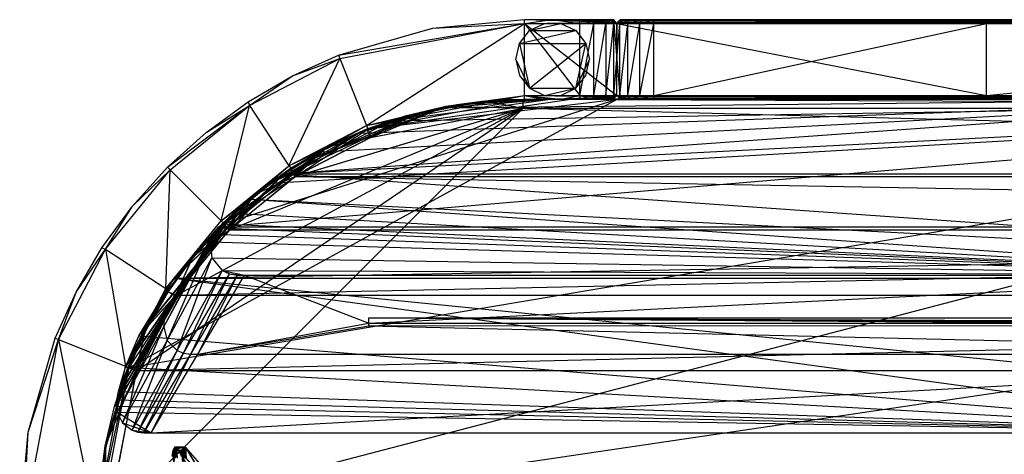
# Model space of a CAD drawing. Header units: inches. Extents: x -36.3 to 36.3, y -10.6 to 17.1.
# Tile 4 of 10: x -36.3 to -15.4, y 7.8 to 17.1. Entities that reach past the tile are written whole.
import ezdxf

# ---------------------------------------------------------------- set-up
doc = ezdxf.new("R2010")
doc.units = ezdxf.units.IN
doc.layers.get('0').update_dxf_attribs({"true_color": 0xc2ced6})

msp = doc.modelspace()

# ---------------------------------------------------------------- linework, layer by layer
at = {"color": 8, "true_color": 0x8c8177}
for p, q in [((-29.55, 16.322), (-25.594, 16.998)), ((-29.521, 16.249), (-25.594, 16.998)), ((-28.956, 14.821), (-25.594, 16.998)), ((-27.55, 16.897), (-25.594, 17.077)), ((-27.55, 16.897), (-25.594, 16.998)), ((-25.594, 16.998), (-25.594, 17.077)), ((-25.594, 16.998), (-25.003, 17.077)), ((-25.594, 17.077), (-25.594, 17.077)), ((-25.594, 17.077), (-25.003, 17.077)), ((-25.594, 17.077), (-24.649, 17.077)), ((-25.594, 17.077), (-24.413, 17.077)), ((-25.594, 17.077), (-23.704, 17.077)), ((-25.594, 17.077), (-23.678, 17.051)), ((-25.594, 17.077), (-23.652, 17.024)), ((-25.594, 16.998), (-23.652, 17.024)), ((-25.594, 15.463), (-25.594, 16.998)), ((-25.594, 16.998), (-24.413, 15.463)), ((-25.594, 16.998), (-24.413, 16.998)), ((-25.594, 16.998), (-23.625, 15.463)), ((-25.594, 16.998), (-23.625, 16.998)), ((-25.003, 17.077), (-24.413, 16.998)), ((-25.003, 17.077), (-24.413, 17.077)), ((-24.649, 17.077), (-23.704, 17.077)), ((-24.649, 17.077), (-23.678, 17.051)), ((-24.413, 16.998), (-24.413, 17.077)), ((-24.413, 17.077), (-24.142, 17.077)), ((-24.413, 17.077), (-24.114, 16.998)), ((-24.413, 17.077), (-23.704, 17.077)), ((-24.413, 15.463), (-24.413, 16.998)), ((-24.413, 15.463), (-24.114, 16.998)), ((-24.413, 16.998), (-24.114, 16.998)), ((-24.142, 17.077), (-24.114, 16.998)), ((-24.142, 17.077), (-23.912, 17.077)), ((-24.142, 17.077), (-23.859, 16.998)), ((-24.142, 17.077), (-23.704, 17.077)), ((-24.114, 15.463), (-24.114, 16.998)), ((-24.114, 15.463), (-23.859, 16.998)), ((-24.114, 16.998), (-23.859, 16.998)), ((-23.912, 17.077), (-23.859, 16.998)), ((-23.912, 17.077), (-23.758, 17.077)), ((-23.912, 17.077), (-23.704, 17.077)), ((-23.912, 17.077), (-23.688, 16.998)), ((-23.859, 16.998), (-23.859, 15.463)), ((-23.859, 16.998), (-23.688, 16.998)), ((-23.859, 15.463), (-23.688, 16.998)), ((-23.758, 17.077), (-23.704, 17.077)), ((-23.758, 17.077), (-23.688, 16.998)), ((-23.758, 17.077), (-23.625, 16.998)), ((-23.704, 17.077), (-23.704, 17.077)), ((-23.704, 17.077), (-23.678, 17.051)), ((-23.704, 17.077), (-23.652, 17.024)), ((-23.704, 17.077), (-23.625, 16.998)), ((-23.688, 15.463), (-23.688, 16.998)), ((-23.688, 16.998), (-23.625, 16.998)), ((-23.688, 16.998), (-23.625, 16.23)), ((-23.678, 17.051), (-23.652, 17.024)), ((-23.652, 17.024), (-23.625, 16.998)), ((-23.652, 17.024), (-23.625, 16.998)), ((-23.625, 16.998), (-23.547, 17.077)), ((-23.625, 16.998), (-23.573, 17.051)), ((-23.625, 16.998), (-23.599, 17.024)), ((-23.625, 16.998), (-23.599, 17.024)), ((-23.625, 16.998), (-23.625, 16.998)), ((-23.625, 16.998), (-23.625, 16.23)), ((-23.625, 16.998), (-23.563, 16.998)), ((-23.625, 15.463), (-23.625, 16.998)), ((-23.625, 16.998), (-15.751, 15.463)), ((-23.625, 16.998), (-15.751, 16.998)), ((-23.625, 16.23), (-23.563, 16.998)), ((-23.599, 17.024), (-23.573, 17.051)), ((-23.599, 17.024), (-15.751, 16.998)), ((-23.599, 17.024), (0, 16.998)), ((-23.573, 17.051), (-23.547, 17.077)), ((-23.573, 17.051), (-15.751, 17.077)), ((-23.573, 17.051), (0, 17.077)), ((-23.573, 17.051), (0, 16.998)), ((-23.563, 16.998), (-23.547, 17.077)), ((-23.563, 16.998), (-23.493, 17.077)), ((-23.563, 15.463), (-23.563, 16.998)), ((-23.563, 15.463), (-23.391, 16.998)), ((-23.563, 16.998), (-23.391, 16.998)), ((-23.547, 17.077), (-23.547, 17.077)), ((-23.547, 17.077), (-23.493, 17.077)), ((-23.547, 17.077), (-23.339, 17.077)), ((-23.547, 17.077), (-23.109, 17.077)), ((-23.547, 17.077), (-22.838, 17.077)), ((-23.547, 17.077), (-15.751, 17.077)), ((-23.493, 17.077), (-23.391, 16.998)), ((-23.493, 17.077), (-23.339, 17.077)), ((-23.391, 16.998), (-23.339, 17.077)), ((-23.391, 15.463), (-23.391, 16.998)), ((-23.391, 15.463), (-23.137, 16.998)), ((-23.391, 16.998), (-23.137, 16.998)), ((-23.339, 17.077), (-23.137, 16.998)), ((-23.339, 17.077), (-23.109, 17.077)), ((-23.137, 16.998), (-23.109, 17.077)), ((-23.137, 15.463), (-23.137, 16.998)), ((-23.137, 15.463), (-22.838, 16.998)), ((-23.137, 16.998), (-22.838, 16.998)), ((-23.109, 17.077), (-22.838, 16.998)), ((-23.109, 17.077), (-22.838, 17.077)), ((-22.838, 16.998), (-22.838, 17.077)), ((-22.838, 17.077), (-15.751, 16.998)), ((-22.838, 17.077), (-15.751, 17.077)), ((-22.838, 15.463), (-22.838, 16.998)), ((-22.838, 15.463), (-15.751, 16.998)), ((-22.838, 16.998), (-15.751, 16.998)), ((-15.751, 16.998), (-15.751, 17.077)), ((-15.751, 17.077), (-15.751, 17.077)), ((-15.751, 17.077), (0, 16.998)), ((-15.751, 17.077), (0, 17.077)), ((-15.751, 15.463), (-15.751, 16.998)), ((-15.751, 15.463), (0, 16.998)), ((-15.751, 16.998), (0, 16.998)), ((-29.55, 16.322), (-27.55, 16.897)), ((-27.55, 16.897), (-27.55, 16.897)), ((-31.451, 15.246), (-29.521, 16.249)), ((-30.609, 13.963), (-29.521, 16.249)), ((-30.53, 15.876), (-29.55, 16.322)), ((-30.53, 15.876), (-29.521, 16.249)), ((-29.55, 16.322), (-29.55, 16.322)), ((-29.55, 16.322), (-29.521, 16.249)), ((-29.521, 16.249), (-28.956, 14.821)), ((-23.688, 15.463), (-23.625, 16.23)), ((-23.625, 15.463), (-23.625, 16.23)), ((-23.625, 16.23), (-23.563, 15.463)), ((-31.475, 15.325), (-30.53, 15.876)), ((-31.451, 15.246), (-30.53, 15.876)), ((-30.53, 15.876), (-30.53, 15.876)), ((-34.642, 6.329), (0.003, 15.384)), ((-34.007, 9.662), (-23.619, 15.384)), ((-34.007, 9.662), (0.003, 15.384)), ((-32.368, 14.673), (-31.475, 15.325)), ((-32.102, 12.657), (-0.002, 15.384)), ((-31.99, 12.732), (-23.619, 15.384)), ((-31.475, 15.325), (-31.475, 15.325)), ((-31.475, 15.325), (-31.451, 15.246)), ((-30.998, 13.591), (-0.002, 15.384)), ((-30.716, 13.789), (-8.608, 15.384)), ((-30.716, 13.789), (-0.002, 15.384)), ((-29.94, 14.26), (-8.608, 15.384)), ((-29.124, 14.656), (-8.608, 15.384)), ((-28.956, 14.821), (-25.594, 15.463)), ((-28.92, 14.748), (-25.587, 15.384)), ((-28.92, 14.748), (-24.603, 15.384)), ((-28.92, 14.748), (-23.619, 15.384)), ((-28.437, 14.918), (-24.98, 15.387)), ((-28.437, 14.918), (-0.002, 15.384)), ((-27.916, 15.058), (-26.499, 15.338)), ((-27.395, 15.199), (-25.028, 15.385)), ((-27.395, 15.199), (-8.608, 15.384)), ((-27.395, 15.199), (-26.499, 15.338)), ((-27.265, 15.233), (-25.617, 15.384)), ((-27.263, 15.233), (-25.617, 15.384)), ((-27.263, 15.233), (-26.43, 15.347)), ((-27.242, 15.233), (-25.594, 15.463)), ((-27.242, 15.233), (-25.594, 15.384)), ((-27.033, 15.266), (-24.98, 15.387)), ((-27.033, 15.266), (-25.593, 15.384)), ((-27.033, 15.266), (-26.181, 15.363)), ((-27.033, 15.266), (-26.316, 15.355)), ((-26.766, 15.302), (-26.046, 15.372)), ((-26.766, 15.302), (-26.181, 15.363)), ((-26.766, 15.302), (-26.499, 15.338)), ((-26.499, 15.338), (-25.028, 15.385)), ((-26.499, 15.338), (-25.593, 15.384)), ((-26.499, 15.338), (-26.046, 15.372)), ((-26.43, 15.347), (-25.617, 15.384)), ((-26.43, 15.347), (-25.617, 15.187)), ((-26.316, 15.355), (-25.593, 15.384)), ((-26.316, 15.355), (-26.181, 15.363)), ((-26.181, 15.363), (-25.593, 15.384)), ((-26.181, 15.363), (-26.046, 15.372)), ((-26.046, 15.372), (-25.593, 15.384)), ((-25.617, 15.187), (-25.617, 15.384)), ((-25.617, 15.384), (-25.617, 15.384)), ((-25.617, 15.384), (25.564, 15.187)), ((-25.617, 15.384), (25.564, 15.384)), ((-25.594, 15.384), (-25.594, 15.463)), ((-25.594, 15.463), (-25.2, 15.384)), ((-25.594, 15.463), (-24.964, 15.384)), ((-25.594, 15.463), (-24.807, 15.384)), ((-25.594, 15.463), (-24.413, 15.463)), ((-25.594, 15.463), (-23.652, 15.436)), ((-25.594, 15.463), (-23.625, 15.463)), ((-25.594, 15.384), (-25.594, 15.384)), ((-25.594, 15.384), (-25.2, 15.384)), ((-25.594, 15.384), (-24.964, 15.384)), ((-25.594, 15.384), (-24.807, 15.384)), ((-25.594, 15.384), (-23.704, 15.384)), ((-25.593, 15.384), (-24.98, 15.387)), ((-25.593, 15.384), (-25.004, 15.386)), ((-25.593, 15.384), (-25.028, 15.385)), ((-25.593, 15.384), (-25.593, 15.384)), ((-25.587, 15.384), (-25.587, 15.384)), ((-25.587, 15.384), (-24.603, 15.384)), ((-25.587, 15.384), (-23.619, 15.384)), ((-25.2, 15.384), (-24.807, 15.384)), ((-25.028, 15.385), (-25.004, 15.386)), ((-25.028, 15.385), (-8.608, 15.384)), ((-25.004, 15.386), (-24.98, 15.387)), ((-25.004, 15.386), (-8.618, 15.384)), ((-25.004, 15.386), (-8.608, 15.384)), ((-24.98, 15.387), (-8.618, 15.384)), ((-24.98, 15.387), (-0.002, 15.384)), ((-24.964, 15.384), (-23.652, 15.436)), ((-24.964, 15.384), (-24.334, 15.384)), ((-24.964, 15.384), (-23.704, 15.384)), ((-24.807, 15.384), (-24.413, 15.463)), ((-24.807, 15.384), (-24.413, 15.384)), ((-24.807, 15.384), (-23.704, 15.384)), ((-24.603, 15.384), (-23.619, 15.384)), ((-24.413, 15.463), (-24.413, 15.384)), ((-24.413, 15.463), (-24.142, 15.384)), ((-24.413, 15.463), (-24.114, 15.463)), ((-24.413, 15.384), (-24.142, 15.384)), ((-24.413, 15.384), (-23.704, 15.384)), ((-24.334, 15.384), (-23.652, 15.436)), ((-24.334, 15.384), (-23.678, 15.41)), ((-24.334, 15.384), (-23.704, 15.384)), ((-24.142, 15.384), (-24.114, 15.463)), ((-24.142, 15.384), (-23.912, 15.384)), ((-24.142, 15.384), (-23.704, 15.384)), ((-24.114, 15.463), (-23.912, 15.384)), ((-24.114, 15.463), (-23.859, 15.463)), ((-23.912, 15.384), (-23.859, 15.463)), ((-23.912, 15.384), (-23.758, 15.384)), ((-23.912, 15.384), (-23.704, 15.384)), ((-23.859, 15.463), (-23.758, 15.384)), ((-23.859, 15.463), (-23.688, 15.463)), ((-23.758, 15.384), (-23.688, 15.463)), ((-23.758, 15.384), (-23.704, 15.384)), ((-23.704, 15.384), (-23.688, 15.463)), ((-23.704, 15.384), (-23.625, 15.463)), ((-23.704, 15.384), (-23.652, 15.436)), ((-23.704, 15.384), (-23.678, 15.41)), ((-23.704, 15.384), (-23.704, 15.384)), ((-23.688, 15.463), (-23.625, 15.463)), ((-23.678, 15.41), (-23.652, 15.436)), ((-23.652, 15.436), (-23.625, 15.463)), ((-23.652, 15.436), (-23.625, 15.463)), ((-23.625, 15.463), (-23.625, 15.463)), ((-23.625, 15.463), (-23.599, 15.436)), ((-23.625, 15.463), (-23.573, 15.41)), ((-23.625, 15.463), (-23.563, 15.463)), ((-23.625, 15.463), (-23.547, 15.384)), ((-23.625, 15.463), (-23.493, 15.384)), ((-23.625, 15.463), (-23.599, 15.436)), ((-23.625, 15.463), (-15.751, 15.463)), ((-23.619, 15.384), (-23.619, 15.384)), ((-23.619, 15.384), (0.003, 15.384)), ((-23.599, 15.436), (-15.751, 15.463)), ((-23.599, 15.436), (0, 15.463)), ((-23.599, 15.436), (-23.573, 15.41)), ((-23.573, 15.41), (0, 15.463)), ((-23.573, 15.41), (-23.547, 15.384)), ((-23.573, 15.41), (-15.751, 15.384)), ((-23.573, 15.41), (0, 15.384)), ((-23.563, 15.463), (-23.493, 15.384)), ((-23.563, 15.463), (-23.391, 15.463)), ((-23.563, 15.463), (-23.339, 15.384)), ((-23.547, 15.384), (-23.547, 15.384)), ((-23.547, 15.384), (-23.493, 15.384)), ((-23.547, 15.384), (-23.339, 15.384)), ((-23.547, 15.384), (-22.838, 15.384)), ((-23.547, 15.384), (-15.751, 15.384)), ((-23.493, 15.384), (-23.339, 15.384)), ((-23.391, 15.463), (-23.339, 15.384)), ((-23.391, 15.463), (-23.137, 15.463)), ((-23.339, 15.384), (-23.137, 15.463)), ((-23.339, 15.384), (-22.838, 15.384)), ((-23.137, 15.463), (-22.838, 15.384)), ((-23.137, 15.463), (-22.838, 15.463)), ((-22.838, 15.384), (-22.838, 15.463)), ((-22.838, 15.384), (-15.751, 15.463)), ((-22.838, 15.463), (-15.751, 15.463)), ((-22.838, 15.384), (-15.751, 15.384)), ((-15.751, 15.384), (-15.751, 15.463)), ((-15.751, 15.384), (0, 15.463)), ((-15.751, 15.463), (0, 15.463)), ((-15.751, 15.384), (-15.751, 15.384)), ((-15.751, 15.384), (0, 15.384)), ((-34.475, 6.329), (-25.617, 15.187)), ((-34.475, 6.329), (25.564, 15.187)), ((-33.853, 9.589), (-25.617, 15.187)), ((-33.194, 13.929), (-31.451, 15.246)), ((-33.138, 13.873), (-31.451, 15.246)), ((-33.021, 11.192), (-25.617, 15.187)), ((-32.368, 14.673), (-31.451, 15.246)), ((-32.053, 12.787), (-31.451, 15.246)), ((-31.881, 12.592), (-25.617, 15.187)), ((-31.451, 15.246), (-30.609, 13.963)), ((-30.48, 13.733), (-25.617, 15.187)), ((-30.475, 13.736), (-25.617, 15.187)), ((-30.061, 14.124), (-27.395, 15.199)), ((-29.124, 14.656), (-27.395, 15.199)), ((-28.956, 14.821), (-27.242, 15.233)), ((-28.95, 14.748), (-27.265, 15.233)), ((-28.927, 14.748), (-27.242, 15.233)), ((-28.878, 14.565), (-27.265, 15.233)), ((-28.878, 14.565), (-25.617, 15.187)), ((-28.874, 14.567), (-27.263, 15.233)), ((-28.874, 14.567), (-25.617, 15.187)), ((-28.437, 14.918), (-26.766, 15.302)), ((-28.437, 14.918), (-27.033, 15.266)), ((-28.106, 15.035), (-27.265, 15.233)), ((-28.106, 15.035), (-27.263, 15.233)), ((-27.916, 15.058), (-26.766, 15.302)), ((-27.916, 15.058), (-27.395, 15.199)), ((-27.265, 15.233), (-27.263, 15.233)), ((-27.265, 15.233), (-25.617, 15.187)), ((-27.263, 15.233), (-25.617, 15.187)), ((-27.242, 15.233), (-27.242, 15.233)), ((-27.033, 15.266), (-26.766, 15.302)), ((-25.617, 15.187), (25.564, 15.187)), ((-25.617, 15.187), (30.422, 13.736)), ((-30.998, 13.591), (-27.916, 15.058)), ((-30.998, 13.591), (-28.437, 14.918)), ((-30.061, 14.124), (-27.916, 15.058)), ((-28.95, 14.748), (-28.106, 15.035)), ((-28.947, 14.749), (-28.106, 15.035)), ((-28.874, 14.567), (-28.106, 15.035)), ((-28.437, 14.918), (-27.916, 15.058)), ((-31.99, 12.732), (-28.92, 14.748)), ((-30.609, 13.963), (-28.956, 14.821)), ((-29.776, 14.372), (-28.95, 14.748)), ((-29.773, 14.374), (-28.947, 14.749)), ((-29.773, 14.374), (-28.95, 14.748)), ((-29.753, 14.372), (-28.956, 14.821)), ((-29.753, 14.372), (-28.927, 14.748)), ((-28.956, 14.821), (-28.927, 14.748)), ((-28.95, 14.748), (-28.947, 14.749)), ((-28.95, 14.748), (-28.878, 14.565)), ((-28.947, 14.749), (-28.874, 14.567)), ((-28.927, 14.748), (-28.927, 14.748)), ((-28.92, 14.748), (-28.92, 14.748)), ((-33.194, 13.929), (-32.368, 14.673)), ((-32.368, 14.673), (-32.368, 14.673)), ((-31.021, 13.459), (-29.124, 14.656)), ((-30.48, 13.733), (-28.878, 14.565)), ((-30.475, 13.736), (-28.874, 14.567)), ((-30.061, 14.124), (-29.124, 14.656)), ((-29.94, 14.26), (-29.124, 14.656)), ((-29.776, 14.372), (-28.878, 14.565)), ((-29.773, 14.374), (-28.874, 14.567)), ((-31.884, 12.678), (-29.94, 14.26)), ((-31.021, 13.459), (-29.94, 14.26)), ((-30.716, 13.789), (-29.94, 14.26)), ((-30.609, 13.963), (-29.753, 14.372)), ((-30.572, 13.908), (-29.776, 14.372)), ((-30.568, 13.91), (-29.773, 14.374)), ((-30.568, 13.91), (-29.776, 14.372)), ((-30.549, 13.908), (-29.753, 14.372)), ((-30.48, 13.733), (-29.776, 14.372)), ((-30.475, 13.736), (-29.773, 14.374)), ((-29.776, 14.372), (-29.773, 14.374)), ((-29.753, 14.372), (-29.753, 14.372)), ((-32.102, 12.657), (-30.061, 14.124)), ((-31.021, 13.459), (-30.061, 14.124)), ((-30.998, 13.591), (-30.061, 14.124)), ((-34.511, 12.186), (-33.138, 13.873)), ((-33.938, 13.103), (-33.194, 13.929)), ((-33.938, 13.103), (-33.138, 13.873)), ((-33.228, 11.343), (-33.138, 13.873)), ((-33.194, 13.929), (-33.194, 13.929)), ((-33.194, 13.929), (-33.138, 13.873)), ((-33.138, 13.873), (-32.053, 12.787)), ((-32.053, 12.787), (-30.609, 13.963)), ((-31.324, 13.359), (-30.572, 13.908)), ((-31.32, 13.362), (-30.568, 13.91)), ((-31.32, 13.362), (-30.572, 13.908)), ((-31.301, 13.359), (-30.609, 13.963)), ((-31.301, 13.359), (-30.549, 13.908)), ((-30.609, 13.963), (-30.549, 13.908)), ((-30.572, 13.908), (-30.568, 13.91)), ((-30.572, 13.908), (-30.48, 13.733)), ((-30.568, 13.91), (-30.475, 13.736)), ((-30.549, 13.908), (-30.549, 13.908)), ((-32.625, 11.791), (-30.716, 13.789)), ((-31.884, 12.678), (-30.716, 13.789)), ((-31.881, 12.592), (-30.48, 13.733)), ((-31.874, 12.599), (-30.475, 13.736)), ((-31.444, 13.248), (-30.716, 13.789)), ((-31.324, 13.359), (-30.48, 13.733)), ((-31.32, 13.362), (-30.475, 13.736)), ((-30.716, 13.789), (-0.002, 11.63)), ((-30.716, 13.789), (30.712, 13.789)), ((-30.475, 13.736), (30.422, 13.736)), ((-30.475, 13.736), (31.822, 12.599)), ((-33.053, 11.568), (-31.021, 13.459)), ((-32.102, 12.657), (-30.998, 13.591)), ((-32.102, 12.657), (-31.021, 13.459)), ((-31.884, 12.678), (-31.021, 13.459)), ((-32.937, 11.31), (-31.444, 13.248)), ((-32.625, 11.791), (-31.444, 13.248)), ((-32.053, 12.787), (-31.301, 13.359)), ((-32.02, 12.732), (-31.324, 13.359)), ((-32.016, 12.736), (-31.32, 13.362)), ((-32.016, 12.736), (-31.324, 13.359)), ((-31.997, 12.732), (-31.301, 13.359)), ((-31.881, 12.592), (-31.324, 13.359)), ((-31.874, 12.599), (-31.32, 13.362)), ((-31.788, 12.953), (-31.444, 13.248)), ((-31.444, 13.248), (-8.349, 11.63)), ((-31.444, 13.248), (-0.002, 11.63)), ((-31.324, 13.359), (-31.32, 13.362)), ((-31.301, 13.359), (-31.301, 13.359)), ((-34.59, 12.21), (-33.938, 13.103)), ((-34.511, 12.186), (-33.938, 13.103)), ((-33.938, 13.103), (-33.938, 13.103)), ((-33.135, 10.938), (-31.788, 12.953)), ((-32.937, 11.31), (-31.788, 12.953)), ((-32.033, 12.726), (-31.788, 12.953)), ((-31.788, 12.953), (-8.349, 11.63)), ((-34.007, 9.662), (-31.99, 12.732)), ((-33.807, 10.334), (-31.884, 12.678)), ((-33.255, 10.671), (-32.119, 12.641)), ((-33.228, 11.343), (-32.053, 12.787)), ((-33.228, 11.343), (-31.997, 12.732)), ((-33.197, 10.805), (-32.033, 12.726)), ((-33.197, 10.805), (-32.119, 12.641)), ((-33.135, 10.938), (-32.033, 12.726)), ((-33.053, 11.568), (-31.884, 12.678)), ((-33.053, 11.568), (-32.102, 12.657)), ((-33.053, 11.568), (32.098, 12.657)), ((-33.021, 11.192), (-31.881, 12.592)), ((-33.015, 11.201), (-31.874, 12.599)), ((-33.015, 11.201), (31.822, 12.599)), ((-32.647, 12.036), (-32.016, 12.736)), ((-32.647, 12.036), (-32.02, 12.732)), ((-32.647, 12.036), (-31.881, 12.592)), ((-32.643, 12.041), (-32.016, 12.736)), ((-32.643, 12.041), (-31.874, 12.599)), ((-32.625, 11.791), (-31.884, 12.678)), ((-32.624, 12.036), (-31.997, 12.732)), ((-32.223, 12.502), (-32.119, 12.641)), ((-32.119, 12.641), (-32.033, 12.726)), ((-32.119, 12.641), (-8.349, 11.63)), ((-32.102, 12.657), (32.098, 12.657)), ((-32.053, 12.787), (-31.997, 12.732)), ((-32.033, 12.726), (-8.349, 11.63)), ((-32.02, 12.732), (-32.016, 12.736)), ((-32.02, 12.732), (-31.881, 12.592)), ((-32.016, 12.736), (-31.874, 12.599)), ((-31.997, 12.732), (-31.997, 12.732)), ((-31.99, 12.732), (-31.99, 12.732)), ((-31.874, 12.599), (31.822, 12.599)), ((-33.275, 10.525), (-32.223, 12.502)), ((-33.255, 10.671), (-32.223, 12.502)), ((-32.282, 12.339), (-32.223, 12.502)), ((-32.223, 12.502), (-8.349, 11.63)), ((-35.514, 10.256), (-34.511, 12.186)), ((-35.141, 11.265), (-34.59, 12.21)), ((-35.141, 11.265), (-34.511, 12.186)), ((-34.59, 12.21), (-34.59, 12.21)), ((-34.59, 12.21), (-34.511, 12.186)), ((-34.511, 12.186), (-34.087, 9.691)), ((-34.511, 12.186), (-33.228, 11.343)), ((-33.275, 10.525), (-32.282, 12.339)), ((-33.201, 10.239), (-32.282, 12.339)), ((-32.282, 12.339), (-32.25, 11.997)), ((-32.282, 12.339), (-8.349, 11.63)), ((-33.228, 11.343), (-32.624, 12.036)), ((-33.201, 10.239), (-32.25, 11.997)), ((-33.196, 11.284), (-32.643, 12.041)), ((-33.196, 11.284), (-32.647, 12.036)), ((-33.192, 11.29), (-32.643, 12.041)), ((-33.173, 11.284), (-32.624, 12.036)), ((-33.021, 11.192), (-32.647, 12.036)), ((-33.015, 11.201), (-32.643, 12.041)), ((-32.99, 10.027), (-32.25, 11.997)), ((-32.647, 12.036), (-32.643, 12.041)), ((-32.624, 12.036), (-32.624, 12.036)), ((-32.25, 11.997), (-32.033, 11.731)), ((-32.25, 11.997), (-8.349, 11.63)), ((-34.086, 9.666), (-32.625, 11.791)), ((-33.807, 10.334), (-32.625, 11.791)), ((-32.937, 11.31), (-32.625, 11.791)), ((-33.807, 10.334), (-33.053, 11.568)), ((-33.053, 11.568), (-8.887, 8.267)), ((-33.053, 11.568), (-0.002, 8.267)), ((-33.053, 11.568), (33.049, 11.568)), ((-32.99, 10.027), (-32.033, 11.731)), ((-32.851, 9.969), (-32.033, 11.731)), ((-32.851, 9.969), (-31.876, 11.656)), ((-32.7, 9.949), (-31.876, 11.656)), ((-32.7, 9.949), (-31.704, 11.63)), ((-32.548, 9.946), (-31.704, 11.63)), ((-32.548, 9.946), (-31.551, 11.627)), ((-32.033, 11.731), (-31.876, 11.656)), ((-32.033, 11.731), (-31.551, 11.627)), ((-32.033, 11.731), (-8.349, 11.63)), ((-31.876, 11.656), (-31.704, 11.63)), ((-31.876, 11.656), (-31.551, 11.627)), ((-31.704, 11.63), (-31.551, 11.627)), ((-31.551, 11.627), (-8.349, 11.63)), ((-31.551, 11.627), (-28.907, 10.608)), ((-28.907, 10.608), (-8.349, 11.63)), ((-34.087, 9.691), (-33.228, 11.343)), ((-33.637, 10.488), (-33.228, 11.343)), ((-33.228, 11.343), (-33.173, 11.284)), ((-35.587, 10.285), (-35.141, 11.265)), ((-35.514, 10.256), (-35.141, 11.265)), ((-35.141, 11.265), (-35.141, 11.265)), ((-34.238, 9.149), (-32.937, 11.31)), ((-34.086, 9.666), (-32.937, 11.31)), ((-33.853, 9.589), (-33.021, 11.192)), ((-33.849, 9.601), (-33.015, 11.201)), ((-33.849, 9.601), (32.962, 11.201)), ((-33.66, 10.488), (-33.192, 11.29)), ((-33.66, 10.488), (-33.196, 11.284)), ((-33.66, 10.488), (-33.021, 11.192)), ((-33.657, 10.495), (-33.192, 11.29)), ((-33.657, 10.495), (-33.015, 11.201)), ((-33.637, 10.488), (-33.173, 11.284)), ((-33.196, 11.284), (-33.192, 11.29)), ((-33.196, 11.284), (-33.021, 11.192)), ((-33.192, 11.29), (-33.015, 11.201)), ((-33.173, 11.284), (-33.173, 11.284)), ((-33.135, 10.938), (-32.937, 11.31)), ((-33.015, 11.201), (32.962, 11.201)), ((-34.276, 8.969), (-33.135, 10.938)), ((-34.238, 9.149), (-33.135, 10.938)), ((-33.197, 10.805), (-33.135, 10.938)), ((-34.287, 8.84), (-33.197, 10.805)), ((-34.276, 8.969), (-33.197, 10.805)), ((-33.255, 10.671), (-33.197, 10.805)), ((-28.907, 10.553), (-28.907, 10.72)), ((-28.907, 10.608), (-28.907, 10.72)), ((-28.907, 10.72), (-28.907, 10.72)), ((-28.907, 10.72), (-5.186, 10.61)), ((-28.907, 10.72), (-5.016, 10.555)), ((-28.907, 10.72), (-2.005, 10.556)), ((-28.907, 10.72), (-1.902, 10.61)), ((-28.907, 10.72), (-0.002, 10.556)), ((-28.907, 10.72), (-0.002, 10.61)), ((-28.907, 10.72), (0.342, 10.556)), ((-28.907, 10.72), (29.591, 10.72)), ((-34.287, 8.84), (-33.255, 10.671)), ((-34.269, 8.711), (-33.255, 10.671)), ((-34.269, 8.711), (-33.275, 10.525)), ((-34.152, 8.482), (-33.275, 10.525)), ((-34.087, 9.691), (-33.637, 10.488)), ((-34.036, 9.662), (-33.657, 10.495)), ((-34.036, 9.662), (-33.66, 10.488)), ((-34.033, 9.67), (-33.657, 10.495)), ((-34.013, 9.662), (-33.637, 10.488)), ((-33.853, 9.589), (-33.66, 10.488)), ((-33.849, 9.601), (-33.657, 10.495)), ((-33.66, 10.488), (-33.657, 10.495)), ((-33.637, 10.488), (-33.637, 10.488)), ((-33.275, 10.525), (-33.255, 10.671)), ((-33.275, 10.525), (-33.201, 10.239)), ((-32.548, 9.946), (-28.907, 10.608)), ((-32.548, 9.946), (-28.907, 10.553)), ((-28.907, 10.608), (-5.186, 10.61)), ((-28.907, 10.553), (-28.907, 10.608)), ((-28.907, 10.553), (-5.016, 10.555)), ((-28.907, 10.553), (-3.135, 9.949)), ((-36.162, 8.284), (-35.587, 10.285)), ((-35.587, 10.285), (-35.587, 10.285)), ((-35.587, 10.285), (-35.514, 10.256)), ((-34.086, 9.666), (-33.807, 10.334)), ((-33.807, 10.334), (-8.887, 8.267)), ((-36.263, 6.329), (-35.514, 10.256)), ((-36.162, 8.284), (-35.514, 10.256)), ((-35.514, 10.256), (-34.728, 6.329)), ((-35.514, 10.256), (-34.087, 9.691)), ((-34.152, 8.482), (-33.201, 10.239)), ((-33.948, 8.324), (-33.201, 10.239)), ((-33.201, 10.239), (-32.99, 10.027)), ((-33.948, 8.324), (-32.99, 10.027)), ((-33.825, 8.282), (-32.99, 10.027)), ((-33.825, 8.282), (-32.851, 9.969)), ((-33.696, 8.267), (-32.851, 9.969)), ((-33.696, 8.267), (-32.7, 9.949)), ((-33.545, 8.266), (-32.7, 9.949)), ((-33.545, 8.266), (-3.135, 9.949)), ((-33.545, 8.266), (-32.548, 9.946)), ((-32.99, 10.027), (-32.851, 9.969)), ((-32.851, 9.969), (-32.7, 9.949)), ((-32.7, 9.949), (-32.548, 9.946)), ((-32.548, 9.946), (-3.135, 9.949)), ((-34.728, 6.329), (-34.087, 9.691)), ((-34.728, 6.329), (-34.013, 9.662)), ((-34.642, 6.329), (-34.007, 9.662)), ((-34.521, 7.976), (-34.036, 9.662)), ((-34.498, 7.977), (-34.013, 9.662)), ((-34.32, 8.829), (-34.033, 9.67)), ((-34.32, 8.829), (-34.036, 9.662)), ((-34.238, 9.149), (-34.086, 9.666)), ((-34.087, 9.691), (-34.013, 9.662)), ((-34.086, 9.666), (-8.887, 8.267)), ((-34.036, 9.662), (-34.033, 9.67)), ((-34.036, 9.662), (-33.853, 9.589)), ((-34.033, 9.67), (-33.849, 9.601)), ((-34.013, 9.662), (-34.013, 9.662)), ((-34.007, 9.662), (-34.007, 9.662)), ((-34.521, 7.976), (-33.853, 9.589)), ((-34.519, 7.986), (-33.849, 9.601)), ((-34.475, 6.339), (-33.849, 9.601)), ((-34.475, 6.329), (-33.853, 9.589)), ((-34.32, 8.829), (-33.849, 9.601)), ((-33.849, 9.601), (33.796, 9.601)), ((-34.276, 8.969), (-34.238, 9.149)), ((-34.238, 9.149), (-8.887, 8.267)), ((-34.521, 7.976), (-34.32, 8.829)), ((-34.519, 7.986), (-34.32, 8.829)), ((-34.287, 8.84), (-34.276, 8.969)), ((-34.287, 8.84), (-34.269, 8.711)), ((-34.287, 8.84), (-8.887, 8.267)), ((-34.276, 8.969), (-8.887, 8.267)), ((-34.269, 8.711), (-34.152, 8.482)), ((-34.269, 8.711), (-33.545, 8.266)), ((-34.269, 8.711), (-8.887, 8.267)), ((-34.152, 8.482), (-33.948, 8.324)), ((-34.152, 8.482), (-33.545, 8.266)), ((-36.342, 6.329), (-36.162, 8.284)), ((-36.263, 6.329), (-36.162, 8.284)), ((-36.162, 8.284), (-36.162, 8.284)), ((-33.948, 8.324), (-33.825, 8.282)), ((-33.948, 8.324), (-33.545, 8.266)), ((-33.825, 8.282), (-33.696, 8.267)), ((-33.825, 8.282), (-33.545, 8.266)), ((-33.696, 8.267), (-33.545, 8.266)), ((-33.545, 8.266), (-8.887, 8.267)), ((-34.728, 6.329), (-34.498, 7.977)), ((-34.672, 6.329), (-34.519, 7.986)), ((-34.672, 6.329), (-34.521, 7.976)), ((-34.649, 6.329), (-34.498, 7.977)), ((-34.634, 7.152), (-34.519, 7.986)), ((-34.521, 7.976), (-34.519, 7.986)), ((-34.521, 7.976), (-34.475, 6.329)), ((-34.519, 7.986), (-34.475, 6.339)), ((-34.498, 7.977), (-34.498, 7.977)), ((-33.097, 7.77), (-33.073, 7.902)), ((-33.097, 7.77), (-32.88, 7.902)), ((-33.073, 7.902), (-33.04, 7.968)), ((-33.073, 7.902), (-32.847, 7.968)), ((-33.073, 7.902), (-33.069, 7.444)), ((-33.073, 7.902), (-33.062, 7.591)), ((-33.073, 7.902), (-33.05, 7.68)), ((-33.073, 7.902), (-32.88, 7.902)), ((-33.05, 7.68), (-33.04, 7.968)), ((-33.04, 7.968), (-33.033, 7.732)), ((-33.04, 7.968), (-33.005, 7.954)), ((-33.04, 7.968), (-32.847, 7.968)), ((-33.04, 7.968), (-32.812, 7.954)), ((-33.033, 7.732), (-33.005, 7.954)), ((-33.012, 7.749), (-33.005, 7.954)), ((-33.005, 7.954), (-32.988, 7.73)), ((-33.005, 7.954), (-32.812, 7.954)), ((-33.005, 7.954), (-32.508, 7.143)), ((-33.005, 7.954), (-32.349, 7.209)), ((-32.904, 7.77), (-32.88, 7.902)), ((-32.88, 7.902), (-32.847, 7.968)), ((-32.88, 7.902), (-32.876, 7.444)), ((-32.88, 7.902), (-32.872, 7.564)), ((-32.88, 7.902), (-32.861, 7.657)), ((-32.861, 7.657), (-32.847, 7.968)), ((-32.847, 7.968), (-32.846, 7.719)), ((-32.847, 7.968), (-32.825, 7.748)), ((-32.847, 7.968), (-32.812, 7.954)), ((-32.825, 7.748), (-32.812, 7.954)), ((-32.812, 7.954), (-32.796, 7.73)), ((-32.812, 7.954), (-32.349, 7.209)), ((-32.812, 7.954), (-32.315, 7.143)), ((-32.812, 7.954), (-32.156, 7.209))]:
    msp.add_line(p, q, dxfattribs=at)
at = {"color": 47, "true_color": 0x83714f}
for p, q in [((-25.482, 16.846), (-25.166, 16.998)), ((-25.482, 16.846), (-24.816, 16.998)), ((-25.166, 16.998), (-25.166, 16.998)), ((-25.166, 16.998), (-24.816, 16.998)), ((-24.816, 16.998), (-24.816, 16.998)), ((-24.816, 16.998), (-24.5, 16.846)), ((-25.701, 16.572), (-25.482, 16.846)), ((-25.701, 16.572), (-24.5, 16.846)), ((-25.482, 16.846), (-25.482, 16.846)), ((-25.482, 16.846), (-24.5, 16.846)), ((-24.5, 16.846), (-24.5, 16.846)), ((-24.5, 16.846), (-24.282, 16.572)), ((-25.779, 16.23), (-25.701, 16.572)), ((-25.701, 16.572), (-25.701, 16.572)), ((-25.701, 16.572), (-25.482, 15.615)), ((-25.701, 16.572), (-24.282, 16.572)), ((-25.482, 15.615), (-24.282, 16.572)), ((-24.5, 15.615), (-24.282, 16.572)), ((-24.282, 16.572), (-24.282, 16.572)), ((-24.282, 16.572), (-24.204, 16.23)), ((-25.779, 16.23), (-25.779, 16.23)), ((-25.779, 16.23), (-25.701, 15.889)), ((-25.779, 16.23), (-25.482, 15.615)), ((-24.5, 15.615), (-24.204, 16.23)), ((-24.282, 15.889), (-24.204, 16.23)), ((-24.204, 16.23), (-24.204, 16.23)), ((-25.701, 15.889), (-25.701, 15.889)), ((-25.701, 15.889), (-25.482, 15.615)), ((-24.5, 15.615), (-24.282, 15.889)), ((-24.282, 15.889), (-24.282, 15.889)), ((-25.482, 15.615), (-25.482, 15.615)), ((-25.482, 15.615), (-25.166, 15.463)), ((-25.482, 15.615), (-24.5, 15.615)), ((-25.166, 15.463), (-24.5, 15.615)), ((-24.816, 15.463), (-24.5, 15.615)), ((-24.5, 15.615), (-24.5, 15.615)), ((-25.166, 15.463), (-25.166, 15.463)), ((-25.166, 15.463), (-24.816, 15.463)), ((-24.816, 15.463), (-24.816, 15.463))]:
    msp.add_line(p, q, dxfattribs=at)

doc.saveas('drawing.dxf')
